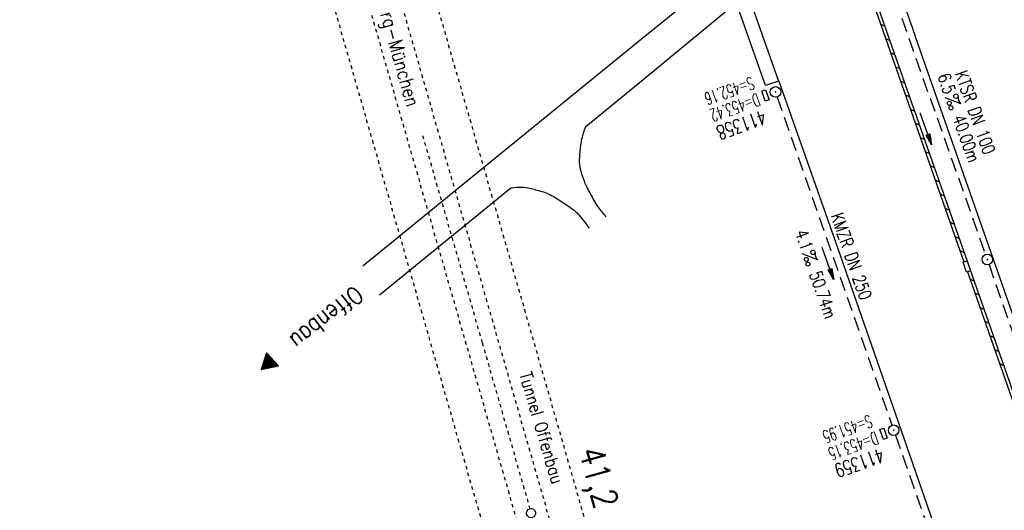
# Model space of a CAD drawing. Extents: x 232973 to 447511, y -373687 to 444035.
# Tile 10 of 40: x 446934 to 447073, y 443587 to 443657. Entities that reach past the tile are written whole.
import ezdxf
from ezdxf.enums import TextEntityAlignment as Align

# ---------------------------------------------------------------- set-up
doc = ezdxf.new("R2010")
doc.units = 0
doc.header["$LTSCALE"] = 2
doc.header["$MEASUREMENT"] = 0
for name, pattern in [('ACAD_ISO03W100', [0.5, 0.25, -0.25]), ('ACAD_ISO10W100W', [0.5, 0.25, -0.25]), ('AUSGEZOGEN', [0]), ('GESTRICH-X2', [1.5, 1, -0.5])]:
    doc.linetypes.add(name, pattern=pattern)
doc.layers.get('0').update_dxf_attribs({"linetype": 'AUSGEZOGEN'})
for name, color, linetype in [('Bahnachse', 7, 'CONTINUOUS'), ('BAUWO', 250, 'CONTINUOUS'), ('FBR', 8, 'CONTINUOUS'), ('Gleisachsen', 7, 'CONTINUOUS'), ('Ingenieurbauwerke', 15, 'CONTINUOUS'), ('KANAL', 7, 'GESTRICH-X2'), ('neu', 7, 'CONTINUOUS'), ('PFEIL', 7, 'CONTINUOUS'), ('SCHACHTNR', 6, 'CONTINUOUS'), ('SCHLITZRINNE', 8, 'AUSGEZOGEN'), ('SCHRIFT', 7, 'AUSGEZOGEN'), ('SCHSYMBOL', 7, 'AUSGEZOGEN'), ('STRASSE', 8, 'CONTINUOUS'), ('TEXTO', 4, 'CONTINUOUS'), ('TEXTU', 4, 'CONTINUOUS')]:
    doc.layers.add(name, color=color, linetype=linetype)
doc.styles.add('61', font='arial.ttf', dxfattribs={"width": 0.8, "height": 1})
doc.styles.add('ROMANS', font='romans.shx', dxfattribs={"width": 0.8})

# ---------------------------------------------------------------- blocks, each defined once
blk = doc.blocks.new('GST')
at = {"color": 0}
blk.add_circle((0, 0), 0.75, dxfattribs=at)
blk.add_point((0, 0), dxfattribs=at)
blk = doc.blocks.new('17')
blk.add_lwpolyline([(-0.76, -1.22), (0.75, -1.22), (0.75, -1.8), (-0.76, -1.8)], close=True)
blk.add_blockref('GST', (0, 0))
blk = doc.blocks.new('PROM')
blk.add_line((1.57, 1.82), (0.02, 0.02))
for centre, radius in [((0.32, 1.51), 0.317), ((0.94, 0.29), 0.283), ((1.64, 0.29), 0.283)]:
    blk.add_circle(centre, radius)
blk.add_arc((0.99, 2.68), 1.03, 239.1414, 303.3549)
blk = doc.blocks.new('PFEIL2')
at = {"color": 0}
for p, q in [((0.88, 0), (-2.4, -0.01)), ((0.88, -0.27), (0.88, 0.28)), ((0.88, 0.28), (2.43, 0.01)), ((0.91, 0.27), (0.88, 0.26)), ((0.97, 0.26), (0.88, 0.25)), ((1.02, 0.25), (0.88, 0.23)), ((1.07, 0.24), (0.88, 0.21)), ((1.13, 0.23), (0.88, 0.19)), ((1.18, 0.22), (0.88, 0.17)), ((1.24, 0.21), (0.88, 0.15)), ((1.29, 0.21), (0.88, 0.14)), ((1.34, 0.2), (0.88, 0.12)), ((1.4, 0.19), (0.88, 0.1)), ((1.45, 0.18), (0.88, 0.08)), ((1.51, 0.17), (0.88, 0.06)), ((1.56, 0.16), (0.88, 0.04)), ((1.61, 0.15), (0.88, 0.02)), ((1.67, 0.14), (0.88, 0.01)), ((1.72, 0.13), (0.88, -0.01)), ((1.78, 0.12), (0.88, -0.03)), ((1.83, 0.11), (0.88, -0.05)), ((1.88, 0.1), (0.88, -0.07)), ((1.94, 0.09), (0.88, -0.09)), ((2.05, 0.08), (0.88, -0.12)), ((1.99, 0.08), (0.88, -0.11)), ((2.1, 0.07), (0.88, -0.14)), ((2.15, 0.06), (0.88, -0.16)), ((2.21, 0.05), (0.88, -0.18)), ((2.26, 0.04), (0.88, -0.2)), ((2.32, 0.03), (0.88, -0.22)), ((2.37, 0.02), (0.88, -0.23)), ((2.42, 0.01), (0.88, -0.25)), ((2.43, 0.01), (0.88, -0.27))]:
    blk.add_line(p, q, dxfattribs=at)
blk = doc.blocks.new('RPFEIL')
at = {"color": 0}
for p, q in [((0, 0), (-1.25, -2.17)), ((-0.75, -2.17), (-0.75, -1.3)), ((-0.65, -2.17), (-0.65, -1.13)), ((-0.55, -2.17), (-0.55, -0.95)), ((-0.45, -2.17), (-0.45, -0.78)), ((-0.35, -2.17), (-0.35, -0.61)), ((-0.25, -2.17), (-0.25, -0.43)), ((-0.15, -2.17), (-0.15, -0.26)), ((-0.05, -2.17), (-0.05, -0.09)), ((1.25, -2.17), (0, 0)), ((0.05, -2.17), (0.05, -0.09)), ((0.15, -2.17), (0.15, -0.26)), ((0.25, -2.17), (0.25, -0.43)), ((0.35, -2.17), (0.35, -0.61)), ((0.45, -2.17), (0.45, -0.78)), ((0.55, -2.17), (0.55, -0.95)), ((0.65, -2.17), (0.65, -1.13)), ((0.75, -2.17), (0.75, -1.3)), ((-1.25, -2.17), (1.25, -2.17)), ((-1.15, -2.17), (-1.15, -1.99)), ((-1.05, -2.17), (-1.05, -1.82)), ((-0.95, -2.17), (-0.95, -1.65)), ((-0.85, -2.17), (-0.85, -1.47)), ((0.85, -2.17), (0.85, -1.47)), ((0.95, -2.17), (0.95, -1.65)), ((1.05, -2.17), (1.05, -1.82)), ((1.15, -2.17), (1.15, -1.99))]:
    blk.add_line(p, q, dxfattribs=at)

msp = doc.modelspace()

# ---------------------------------------------------------------- linework, layer by layer
at = {"layer": 'Bahnachse', "linetype": 'ACAD_ISO10W100W'}
for p, q in [((446990.67, 443640.22), (446999.11, 443610.87)), ((446999.11, 443610.87), (447005.86, 443587.37))]:
    msp.add_line(p, q, dxfattribs=at)
at = {"layer": 'Bahnachse', "linetype": 'Continuous'}
msp.add_ellipse((447006.03, 443586.74), major_axis=(-0.46, 0.46), ratio=1, start_param=2.598779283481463, end_param=8.881964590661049, dxfattribs=at)
at = {"layer": 'BAUWO'}
for p, q in [((447039.22, 443647.29), (447029.07, 443676.19)), ((447037.6, 443657.83), (447041.08, 443647.93)), ((447041.08, 443647.93), (447039.22, 443647.29))]:
    msp.add_line(p, q, dxfattribs=at)
at = {"layer": 'FBR', "flags": 128}
msp.add_lwpolyline([(447054.23, 443672.01, -0.000058), (447059.15, 443657.98, -0.000209), (447060.51, 443654.1), (447076.91, 443607.23, -0.00001), (447085.11, 443583.76, 0.00012), (447093.32, 443560.29, 0.000417), (447101.43, 443537.18, -0.000045), (447109.54, 443514.08, -0.00001), (447124.64, 443471.03, -0.000095), (447126.18, 443466.66, -0.000016), (447129.92, 443455.97, -0.000005), (447142.61, 443419.74, -0.000002), (447150.9, 443396.08, 0.000002), (447159.19, 443372.42, 0.000036), (447167.39, 443349.02, -0.000032), (447175.58, 443325.62, -0.000186), (447183.81, 443302.1, 0.000047), (447192.04, 443278.58, 0.000085), (447192.14, 443278.31, 0), (447208.43, 443231.8, 0.000395), (447209.64, 443228.37, 0.000103), (447214.26, 443215.27)], format="xyb", dxfattribs=at)
msp.add_lwpolyline([(447041.12, 443647.93), (447049.5, 443624.23), (447057.64, 443600.76), (447065.84, 443577.21), (447074.08, 443553.72), (447082.36, 443530.36), (447091.33, 443507.06), (447099.91, 443483.61), (447108.15, 443460.15), (447116.43, 443436.52), (447124.64, 443413.08), (447132.94, 443389.49), (447141.15, 443366.03), (447149.45, 443342.39), (447157.67, 443318.88), (447165.87, 443295.39), (447174.16, 443271.82), (447182.37, 443248.37)], dxfattribs=at)
at = {"layer": 'Gleisachsen', "linetype": 'ACAD_ISO03W100'}
for p, q in [((446973.41, 443708.47), (447010.05, 443580.91)), ((446969.08, 443707.23), (447005.73, 443579.68))]:
    msp.add_line(p, q, dxfattribs=at)
at = {"layer": 'Ingenieurbauwerke', "linetype": 'ACAD_ISO03W100'}
for p, q in [((446978.02, 443709.79), (447014.67, 443582.23)), ((446964.47, 443705.9), (447001.11, 443578.36))]:
    msp.add_line(p, q, dxfattribs=at)
at = {"layer": 'KANAL'}
for p, q in [((447057.53, 443659.66), (447070.41, 443623.38)), ((447040.91, 443645.66), (447057.16, 443599.19)), ((447070.91, 443621.94), (447086.63, 443576.59)), ((447057.66, 443597.78), (447073.75, 443551.75))]:
    msp.add_line(p, q, dxfattribs=at)
at = {"layer": 'SCHLITZRINNE'}
for p, q in [((447055.56, 443655.97), (447056.14, 443655.7)), ((447056.26, 443653.97), (447056.84, 443653.69)), ((447056.96, 443651.97), (447057.54, 443651.69)), ((447057.67, 443649.96), (447058.24, 443649.69)), ((447058.37, 443647.96), (447058.94, 443647.68)), ((447059.07, 443645.96), (447059.65, 443645.68)), ((447059.77, 443643.96), (447060.35, 443643.68)), ((447060.47, 443641.95), (447061.05, 443641.68)), ((447061.18, 443639.95), (447061.75, 443639.67)), ((447061.88, 443637.95), (447062.45, 443637.67)), ((447062.58, 443635.95), (447063.16, 443635.67)), ((447063.28, 443633.94), (447063.86, 443633.67)), ((447063.98, 443631.94), (447064.56, 443631.66)), ((447064.69, 443629.94), (447065.26, 443629.66)), ((447065.39, 443627.93), (447065.96, 443627.66)), ((447066.09, 443625.93), (447066.66, 443625.65)), ((447066.79, 443623.93), (447067.37, 443623.65)), ((447068.19, 443619.92), (447068.77, 443619.65)), ((447068.9, 443617.92), (447069.47, 443617.64)), ((447069.6, 443615.92), (447070.18, 443615.64)), ((447070.3, 443613.91), (447070.88, 443613.64)), ((447071, 443611.91), (447071.58, 443611.63)), ((447071.71, 443609.91), (447072.28, 443609.63)), ((447072.41, 443607.91), (447072.98, 443607.63))]:
    msp.add_line(p, q, dxfattribs=at)
at = {"layer": 'SCHLITZRINNE', "flags": 128}
for points in [[(447052.26, 443665.38), (447067.36, 443622.31)], [(447052.69, 443665.53), (447068.14, 443621.46), (447084.44, 443574.94), (447097.86, 443536.64), (447110.97, 443499.15), (447124.26, 443461.21), (447137.5, 443423.38), (447150.93, 443385.13), (447164.08, 443347.54), (447177.2, 443310.06), (447190.28, 443272.75), (447208.43, 443220.88)], [(447067.86, 443620.89), (447083.73, 443575.6)]]:
    msp.add_lwpolyline(points, dxfattribs=at)
at = {"layer": 'SCHSYMBOL'}
msp.add_lwpolyline([(447067.79, 443622.46), (447068.28, 443621.04), (447067.73, 443620.85), (447067.24, 443622.26)], close=True, dxfattribs=at)
at = {"layer": 'STRASSE'}
for points in [[(447033.53, 443663.49), (447021.14, 443653.45), (447000.33, 443636.5), (446982.2, 443621.7)], [(447013.8, 443641.5), (447021.1, 443647.48), (447035.11, 443658.99)], [(446984.54, 443617.63), (447003.16, 443632.82)]]:
    msp.add_lwpolyline(points, dxfattribs=at)
for points in [[(447016.66, 443628.7, -0.018544), (447015.56, 443630.1, -0.030274), (447014.97, 443631.02, -0.007054), (447013.98, 443632.86, -0.018248), (447013.64, 443633.59, -0.039974), (447013.11, 443635.13, -0.048999), (447012.91, 443636.45, -0.032031), (447012.92, 443637.04, -0.010231), (447013.1, 443638.88, -0.03595), (447013.3, 443639.96, -0.02434), (447013.8, 443641.5)], [(447003.16, 443632.82, -0.033936), (447004.8, 443632.9, -0.055131), (447005.81, 443632.77, -0.014562), (447007.55, 443632.29, -0.026767), (447008.47, 443631.95, -0.037232), (447009.39, 443631.47, -0.014069), (447011.68, 443629.96, -0.057208), (447012.81, 443628.97, -0.035974), (447014.26, 443627.09)]]:
    msp.add_lwpolyline(points, format="xyb", dxfattribs=at)

# ---------------------------------------------------------------- block references
at = {"layer": 'PFEIL'}
for p, rotation in [((447061.95, 443641.17), 289.5430000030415), ((447048.09, 443622.1), 289.2655999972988)]:
    msp.add_blockref('PFEIL2', p, dxfattribs=dict(at, rotation=rotation))
at = {"layer": 'SCHRIFT', "rotation": 132.1470740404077}
msp.add_blockref('RPFEIL', (446967.8, 443607.06), dxfattribs=at)
at = {"layer": 'SCHSYMBOL', "rotation": 289.2892000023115}
for name, p in [('17', (447040.66, 443646.38)), ('GST', (447070.67, 443622.66)), ('17', (447057.4, 443598.48))]:
    msp.add_blockref(name, p, dxfattribs=at)
at = {"layer": 'TEXTU'}
for p, rotation in [((447064.69, 443645.58), 289.5430000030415), ((447044.43, 443623.47), 289.2655999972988)]:
    msp.add_blockref('PROM', p, dxfattribs=dict(at, rotation=rotation))

# ---------------------------------------------------------------- texts
at = {"layer": 'Bahnachse', "linetype": 'Continuous', "style": 'ROMANS', "oblique": 360, "width": 0.8334}
msp.add_text('41,2', height=3.5, rotation=285.5691, dxfattribs=at).set_placement((447012.77, 443595.57))
at = {"layer": 'Ingenieurbauwerke', "linetype": 'Continuous', "style": 'ROMANS', "oblique": 0, "width": 0.8334}
msp.add_text('Tunnel Offenbau', height=1.8, rotation=286.5691, dxfattribs=at).set_placement((447004.32, 443606.42))
at = {"layer": 'neu', "color": 12, "true_color": 0xc40000, "insert": (446861.91, 443647.97), "char_height": 3.5, "attachment_point": 1, "rotation": 19.4511, "line_spacing_factor": 0.959981, "style": '61'}
msp.add_mtext('gültige Pläne Kanalbestandplan Ost- Westseite Max Bögl', dxfattribs=at)
at = {"layer": 'SCHACHTNR', "style": 'ROMANS'}
for s, height, width, p in [('S=452.16', 1.8, 0.6, (447037.25, 443648.56)), ('D=453.42', 1.8, 0.6, (447038.06, 443646.22)), ('411358', 2, 0.7, (447038.91, 443643.84)), ('S=451.95', 1.8, 0.6, (447053.97, 443600.69)), ('D=453.15', 1.8, 0.6, (447054.81, 443598.31)), ('411359', 2, 0.7, (447055.63, 443595.97))]:
    msp.add_text(s, height=height, rotation=199.2892, dxfattribs=dict(at, width=width)).set_placement(p)
at = {"layer": 'SCHRIFT', "style": 'ROMANS', "oblique": 0, "width": 0.8334}
msp.add_text('ICE Nürnberg-München', height=2, rotation=285.8004, dxfattribs=at).set_placement((446981.26, 443669.39))
at = {"layer": 'SCHRIFT', "style": 'ROMANS', "width": 0.8}
msp.add_text('Offenbau', height=2.5, rotation=218.6589, dxfattribs=at).set_placement((446981, 443619.08))
at = {"layer": 'TEXTO', "style": 'ROMANS', "width": 0.75}
for s, rotation, p in [('KTSR DN 100', 289.543, (447068.11, 443643.18)), ('KMZR DN 250', 289.2656, (447050.56, 443622.82))]:
    msp.add_text(s, height=1.8, rotation=rotation, dxfattribs=at).set_placement(p, align=Align.CENTER)
at = {"layer": 'TEXTU', "style": 'ROMANS', "width": 0.75}
for s, rotation, p in [('6.5', 289.543, (447063.6, 443648.62)), ('40.00m', 289.543, (447065.7, 443642.74)), ('4.1', 289.2656, (447043.38, 443626.5)), ('50.74m', 289.2656, (447045.41, 443620.62))]:
    msp.add_text(s, height=1.8, rotation=rotation, dxfattribs=at).set_placement(p)

doc.saveas('drawing.dxf')
